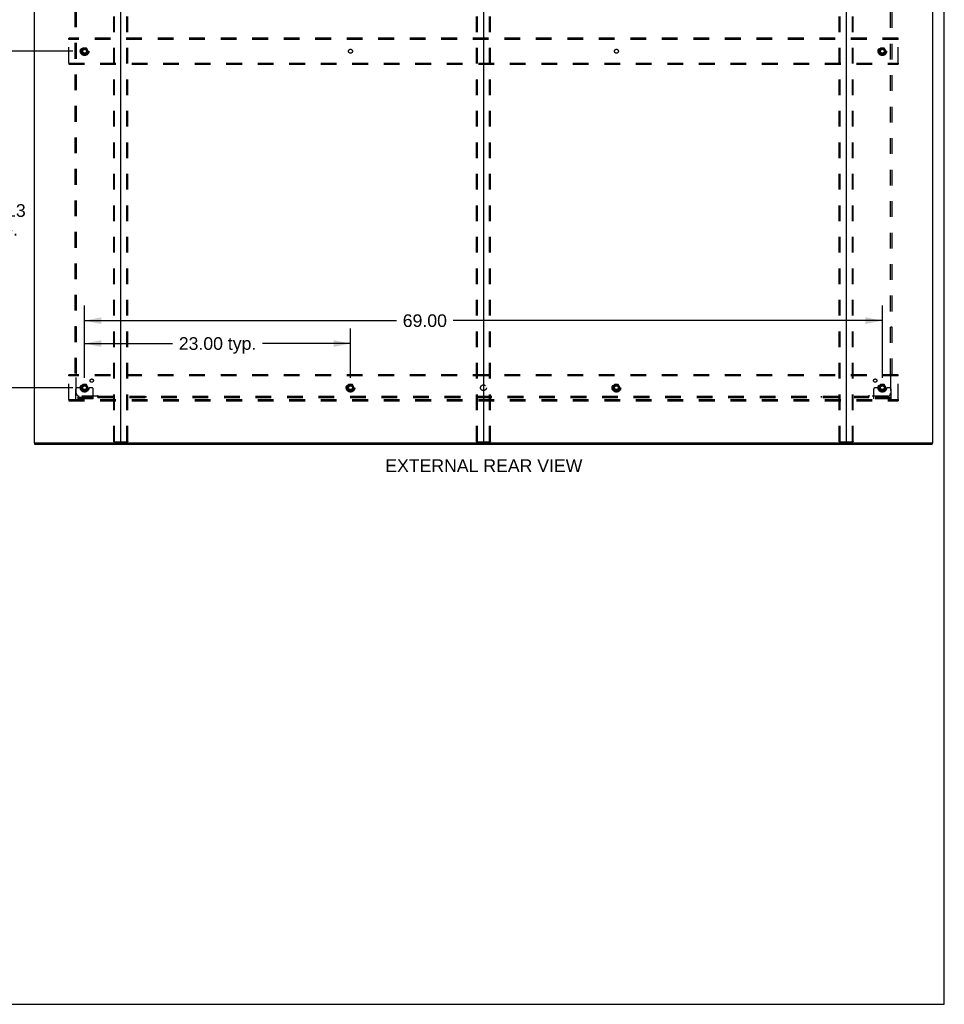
# Model space of a CAD drawing. Header units: inches. Extents: x 0 to 248, y 0 to 160.
# Tile 75 of 82: x 168 to 248, y 0 to 85. Entities that reach past the tile are written whole.
import ezdxf

# ---------------------------------------------------------------- set-up
doc = ezdxf.new("R2010")
doc.units = ezdxf.units.IN
doc.header["$LTSCALE"] = 13.627625
doc.header["$MEASUREMENT"] = 0
doc.linetypes.add('DOT', pattern=[0.2, 0.1, -0.1])
doc.linetypes.add('HIDDEN', pattern=[0.2, 0.1, -0.1])
doc.layers.get('0').update_dxf_attribs({"linetype": 'CONTINUOUS'})
for name, color, linetype in [('DEFAULT_2', 8, 'HIDDEN'), ('DIMENSIONS', 7, 'CONTINUOUS'), ('SUBPANEL', 7, 'CONTINUOUS')]:
    doc.layers.add(name, color=color, linetype=linetype)
doc.styles.get("Standard").update_dxf_attribs({"font": 'arial.ttf'})
doc.dimstyles.new('DIMSTYLE_1', dxfattribs={"dimtxt": 1.093125, "dimasz": 1.4575, "dimexe": 0.09, "dimexo": 0.07, "dimgap": 0.0375, "dimtad": 0, "dimtih": 1, "dimtoh": 1, "dimzin": 4, "dimdsep": 46, "dimtxsty": 'Standard', "dimblk": '_FILLED', "dimblk1": '_FILLED', "dimblk2": '_FILLED', "dimcen": 0.09, "dimadec": 3, "dimazin": 1, "dimtfac": 1, "dimtdec": 3, "dimtofl": 0, "dimtmove": 0, "dimatfit": 3, "dimldrblk": '_FILLED', "dimfxl": 0, "dimtolj": 1, "dimtzin": 4, "dimarcsym": 0})

# ---------------------------------------------------------------- blocks, each defined once
blk = doc.blocks.new('_FILLED')
at = {"color": 0, "linetype": 'ByBlock'}
blk.add_solid([(0, 0), (-1, 0.2), (-1, -0.2)], dxfattribs=at)
blk = doc.blocks.new('*D2')
at = {"layer": 'DIMENSIONS', "color": 2, "linetype": 'Continuous'}
for p, q in [((173.416, 54.213), (173.416, 58.499)), ((196.416, 54.213), (196.416, 58.499)), ((173.416, 57.187), (181.019, 57.187)), ((196.416, 57.187), (188.813, 57.187))]:
    blk.add_line(p, q, dxfattribs=at)
at = {"layer": 'DIMENSIONS', "color": 2, "linetype": 'Continuous', "xscale": 1.4575, "yscale": 1.4575, "zscale": 1.4575, "rotation": 180}
blk.add_blockref('_FILLED', (173.416, 57.187), dxfattribs=at)
at = {"layer": 'DIMENSIONS', "color": 2, "linetype": 'Continuous', "xscale": 1.4575, "yscale": 1.4575, "zscale": 1.4575}
blk.add_blockref('_FILLED', (196.416, 57.187), dxfattribs=at)
at = {"layer": 'DIMENSIONS', "color": 2, "linetype": 'Continuous', "insert": (184.916, 57.733), "char_height": 1.0931, "width": 6.70098, "attachment_point": 2, "line_spacing_factor": 0.9}
blk.add_mtext('23.00 typ.', dxfattribs=at)
blk = doc.blocks.new('*D3')
at = {"layer": 'DIMENSIONS', "color": 2, "linetype": 'Continuous'}
for p, q in [((172.396, 111.608), (161.81, 111.608)), ((163.122, 111.608), (163.122, 85.568)), ((163.122, 53.358), (163.122, 83.382)), ((172.396, 53.358), (161.81, 53.358))]:
    blk.add_line(p, q, dxfattribs=at)
at = {"layer": 'DIMENSIONS', "color": 2, "linetype": 'Continuous', "xscale": 1.4575, "yscale": 1.4575, "zscale": 1.4575}
for p, rotation in [((163.122, 111.608), 90), ((163.122, 53.358), 270)]:
    blk.add_blockref('_FILLED', p, dxfattribs=dict(at, rotation=rotation))
at = {"layer": 'DIMENSIONS', "color": 2, "linetype": 'Continuous', "insert": (163.122, 85.022), "char_height": 1.0931, "width": 3.81984, "attachment_point": 2, "line_spacing_factor": 0.9}
blk.add_mtext('58.25', dxfattribs=at)
blk = doc.blocks.new('*D4')
at = {"layer": 'DIMENSIONS', "color": 2, "linetype": 'Continuous'}
for p, q in [((173.416, 54.213), (173.416, 60.477)), ((242.416, 54.213), (242.416, 60.477)), ((173.416, 59.165), (200.389, 59.165)), ((242.416, 59.165), (205.302, 59.165))]:
    blk.add_line(p, q, dxfattribs=at)
at = {"layer": 'DIMENSIONS', "color": 2, "linetype": 'Continuous', "xscale": 1.4575, "yscale": 1.4575, "zscale": 1.4575, "rotation": 180}
blk.add_blockref('_FILLED', (173.416, 59.165), dxfattribs=at)
at = {"layer": 'DIMENSIONS', "color": 2, "linetype": 'Continuous', "xscale": 1.4575, "yscale": 1.4575, "zscale": 1.4575}
blk.add_blockref('_FILLED', (242.416, 59.165), dxfattribs=at)
at = {"layer": 'DIMENSIONS', "color": 2, "linetype": 'Continuous', "insert": (202.846, 59.712), "char_height": 1.0931, "width": 3.81984, "attachment_point": 2, "line_spacing_factor": 0.9}
blk.add_mtext('69.00', dxfattribs=at)
blk = doc.blocks.new('*D5')
at = {"layer": 'DIMENSIONS', "color": 2, "linetype": 'Continuous'}
for p, q in [((172.396, 82.483), (165.1, 82.483)), ((166.412, 82.483), (166.412, 69.791)), ((166.412, 53.358), (166.412, 65.965)), ((172.396, 53.358), (165.1, 53.358))]:
    blk.add_line(p, q, dxfattribs=at)
at = {"layer": 'DIMENSIONS', "color": 2, "linetype": 'Continuous', "xscale": 1.4575, "yscale": 1.4575, "zscale": 1.4575}
for p, rotation in [((166.412, 82.483), 90), ((166.412, 53.358), 270)]:
    blk.add_blockref('_FILLED', p, dxfattribs=dict(at, rotation=rotation))
at = {"layer": 'DIMENSIONS', "color": 2, "linetype": 'Continuous', "insert": (166.412, 69.245), "char_height": 1.0931, "width": 3.81984, "attachment_point": 2, "line_spacing_factor": 0.9}
blk.add_mtext('29.13\\Ptyp.', dxfattribs=at)

msp = doc.modelspace()

# ---------------------------------------------------------------- linework, layer by layer
at = {"color": 7, "linetype": 'Continuous'}
for p, q in [((247.775, 0), (247.775, 160.325)), ((207.916, 116.339), (207.916, 48.627)), ((169.093, 48.587), (169.093, 48.483)), ((169.098, 48.587), (169.131, 48.587)), ((176.501, 48.587), (239.331, 48.587)), ((246.701, 48.587), (246.735, 48.587)), ((246.739, 48.587), (246.739, 48.483)), ((0, 0), (247.775, 0))]:
    msp.add_line(p, q, dxfattribs=at)
at = {"color": 3, "linetype": 'Continuous'}
for p, q in [((169.041, 116.379), (169.041, 48.587)), ((176.541, 48.627), (176.541, 116.339)), ((239.291, 116.339), (239.291, 48.627)), ((246.791, 48.587), (246.791, 116.379)), ((169.098, 48.587), (169.041, 48.587)), ((169.131, 48.587), (176.501, 48.587)), ((239.331, 48.587), (246.701, 48.587)), ((246.735, 48.587), (246.791, 48.587)), ((169.093, 48.483), (246.739, 48.483))]:
    msp.add_line(p, q, dxfattribs=at)
for centre, start, end in [((176.501, 48.627), 270, 360), ((239.331, 48.627), 180, 270)]:
    msp.add_arc(centre, 0.04, start, end, dxfattribs=at)
at = {"color": 7, "linetype": 'Continuous'}
for centre, start, end in [((176.581, 48.627), 180, 270), ((207.876, 48.627), 270, 360), ((207.956, 48.627), 180, 270), ((239.251, 48.627), 270, 360)]:
    msp.add_arc(centre, 0.04, start, end, dxfattribs=at)
at = {"layer": 'DEFAULT_2', "color": 8, "linetype": 'HIDDEN'}
for p, q in [((175.938, 48.7), (175.938, 116.265)), ((176.011, 48.7), (176.011, 116.265)), ((177.072, 48.7), (177.072, 116.265)), ((177.145, 48.7), (177.145, 116.265)), ((207.313, 48.7), (207.313, 116.265)), ((207.386, 48.7), (207.386, 116.265)), ((208.447, 48.7), (208.447, 116.265)), ((208.52, 48.7), (208.52, 116.265)), ((238.688, 48.7), (238.688, 116.265)), ((238.761, 48.7), (238.761, 116.265)), ((239.822, 48.7), (239.822, 116.265)), ((239.895, 48.7), (239.895, 116.265)), ((172.041, 83.504), (172.041, 83.608)), ((243.791, 83.608), (172.041, 83.608)), ((243.791, 83.504), (243.791, 83.608)), ((172.041, 81.462), (172.041, 83.504)), ((243.791, 83.504), (172.041, 83.504)), ((173.253, 82.755), (173.099, 82.488)), ((173.571, 82.76), (173.262, 82.76)), ((173.734, 82.488), (173.58, 82.755)), ((242.253, 82.755), (242.099, 82.488)), ((242.571, 82.76), (242.262, 82.76)), ((242.734, 82.488), (242.58, 82.755)), ((243.791, 81.462), (243.791, 83.504)), ((173.099, 82.478), (173.253, 82.21)), ((173.571, 82.205), (173.262, 82.205)), ((173.58, 82.21), (173.734, 82.478)), ((242.099, 82.478), (242.253, 82.21)), ((242.571, 82.205), (242.262, 82.205)), ((242.58, 82.21), (242.734, 82.478)), ((172.041, 81.462), (172.041, 81.358)), ((172.041, 81.462), (243.791, 81.462)), ((172.041, 81.358), (243.791, 81.358)), ((243.791, 81.462), (243.791, 81.358)), ((172.041, 54.379), (172.041, 54.483)), ((243.791, 54.483), (172.041, 54.483)), ((172.041, 52.337), (172.041, 54.379)), ((243.791, 54.379), (172.041, 54.379)), ((243.791, 54.379), (243.791, 54.483)), ((243.791, 52.337), (243.791, 54.379)), ((172.666, 52.41), (172.666, 53.233)), ((172.881, 53.358), (172.791, 53.358)), ((173.002, 53.358), (172.881, 53.358)), ((173.241, 53.358), (173.002, 53.358)), ((173.253, 53.63), (173.099, 53.363)), ((173.099, 53.353), (173.253, 53.085)), ((173.571, 53.635), (173.262, 53.635)), ((173.571, 53.08), (173.262, 53.08)), ((173.734, 53.363), (173.58, 53.63)), ((173.58, 53.085), (173.734, 53.353)), ((173.591, 53.358), (173.831, 53.358)), ((173.952, 53.358), (173.831, 53.358)), ((174.041, 53.358), (173.952, 53.358)), ((174.166, 52.41), (174.166, 53.233)), ((196.253, 53.63), (196.099, 53.363)), ((196.099, 53.353), (196.253, 53.085)), ((196.571, 53.635), (196.262, 53.635)), ((196.571, 53.08), (196.262, 53.08)), ((196.734, 53.363), (196.58, 53.63)), ((196.58, 53.085), (196.734, 53.353)), ((219.253, 53.63), (219.099, 53.363)), ((219.099, 53.353), (219.253, 53.085)), ((219.571, 53.635), (219.262, 53.635)), ((219.571, 53.08), (219.262, 53.08)), ((219.734, 53.363), (219.58, 53.63)), ((219.58, 53.085), (219.734, 53.353)), ((241.666, 52.41), (241.666, 53.233)), ((241.881, 53.358), (241.791, 53.358)), ((242.002, 53.358), (241.881, 53.358)), ((242.241, 53.358), (242.002, 53.358)), ((242.253, 53.63), (242.099, 53.363)), ((242.099, 53.353), (242.253, 53.085)), ((242.571, 53.635), (242.262, 53.635)), ((242.571, 53.08), (242.262, 53.08)), ((242.734, 53.363), (242.58, 53.63)), ((242.58, 53.085), (242.734, 53.353)), ((242.591, 53.358), (242.831, 53.358)), ((242.952, 53.358), (242.831, 53.358)), ((243.041, 53.358), (242.952, 53.358)), ((243.166, 52.41), (243.166, 53.233)), ((172.041, 52.337), (172.041, 52.233)), ((172.041, 52.337), (243.791, 52.337)), ((172.041, 52.233), (243.791, 52.233)), ((174.166, 52.514), (172.666, 52.514)), ((174.166, 52.41), (172.666, 52.41)), ((172.913, 52.41), (172.913, 52.514)), ((173.169, 52.41), (173.169, 52.514)), ((173.663, 52.41), (173.663, 52.514)), ((173.919, 52.41), (173.919, 52.514)), ((243.166, 52.514), (241.666, 52.514)), ((243.166, 52.41), (241.666, 52.41)), ((241.913, 52.41), (241.913, 52.514)), ((242.169, 52.41), (242.169, 52.514)), ((242.663, 52.41), (242.663, 52.514)), ((242.919, 52.41), (242.919, 52.514)), ((243.791, 52.337), (243.791, 52.233)), ((175.959, 48.67), (177.124, 48.67)), ((207.334, 48.67), (208.499, 48.67)), ((238.709, 48.67), (239.874, 48.67))]:
    msp.add_line(p, q, dxfattribs=at)
for points in [[(175.959, 48.67), (175.953, 48.671), (175.948, 48.674), (175.944, 48.679), (175.94, 48.685), (175.938, 48.692), (175.938, 48.7)], [(176.011, 48.7), (176.012, 48.692), (176.014, 48.685), (176.017, 48.679), (176.022, 48.674), (176.027, 48.671), (176.032, 48.67)], [(177.051, 48.67), (177.056, 48.671), (177.061, 48.674), (177.065, 48.679), (177.069, 48.685), (177.071, 48.692), (177.072, 48.7)], [(177.145, 48.7), (177.144, 48.692), (177.142, 48.685), (177.139, 48.679), (177.135, 48.674), (177.13, 48.671), (177.124, 48.67)], [(207.334, 48.67), (207.328, 48.671), (207.323, 48.674), (207.319, 48.679), (207.315, 48.685), (207.313, 48.692), (207.313, 48.7)], [(207.386, 48.7), (207.387, 48.692), (207.389, 48.685), (207.392, 48.679), (207.397, 48.674), (207.402, 48.671), (207.407, 48.67)], [(208.426, 48.67), (208.431, 48.671), (208.436, 48.674), (208.44, 48.679), (208.444, 48.685), (208.446, 48.692), (208.447, 48.7)], [(208.52, 48.7), (208.519, 48.692), (208.517, 48.685), (208.514, 48.679), (208.51, 48.674), (208.505, 48.671), (208.499, 48.67)], [(238.709, 48.67), (238.703, 48.671), (238.698, 48.674), (238.694, 48.679), (238.69, 48.685), (238.688, 48.692), (238.688, 48.7)], [(238.761, 48.7), (238.762, 48.692), (238.764, 48.685), (238.767, 48.679), (238.772, 48.674), (238.777, 48.671), (238.782, 48.67)], [(239.801, 48.67), (239.806, 48.671), (239.811, 48.674), (239.815, 48.679), (239.819, 48.685), (239.821, 48.692), (239.822, 48.7)], [(239.895, 48.7), (239.894, 48.692), (239.892, 48.685), (239.889, 48.679), (239.885, 48.674), (239.88, 48.671), (239.874, 48.67)]]:
    msp.add_lwpolyline(points, dxfattribs=at)
for centre, radius in [((173.416, 82.483), 0.372), ((173.416, 82.483), 0.356), ((173.416, 82.483), 0.312), ((173.416, 82.483), 0.204), ((173.416, 82.483), 0.188), ((173.416, 82.483), 0.183), ((242.416, 82.483), 0.372), ((242.416, 82.483), 0.356), ((242.416, 82.483), 0.312), ((242.416, 82.483), 0.204), ((242.416, 82.483), 0.188), ((242.416, 82.483), 0.183), ((173.416, 82.483), 0.165), ((242.416, 82.483), 0.165), ((173.416, 53.358), 0.372), ((173.416, 53.358), 0.356), ((196.416, 53.358), 0.372), ((196.416, 53.358), 0.356), ((219.416, 53.358), 0.372), ((219.416, 53.358), 0.356), ((242.416, 53.358), 0.372), ((242.416, 53.358), 0.356), ((173.416, 53.358), 0.312), ((173.416, 53.358), 0.204), ((173.416, 53.358), 0.188), ((173.416, 53.358), 0.183), ((173.416, 53.358), 0.165), ((196.416, 53.358), 0.312), ((196.416, 53.358), 0.204), ((196.416, 53.358), 0.188), ((196.416, 53.358), 0.183), ((196.416, 53.358), 0.165), ((219.416, 53.358), 0.312), ((219.416, 53.358), 0.204), ((219.416, 53.358), 0.188), ((219.416, 53.358), 0.183), ((219.416, 53.358), 0.165), ((242.416, 53.358), 0.312), ((242.416, 53.358), 0.204), ((242.416, 53.358), 0.188), ((242.416, 53.358), 0.183), ((242.416, 53.358), 0.165)]:
    msp.add_circle(centre, radius, dxfattribs=at)
at = {"layer": 'DEFAULT_2', "color": 8, "linetype": 'DOT'}
for centre in [(173.416, 82.483), (196.416, 82.483), (219.416, 82.483), (242.416, 82.483), (173.416, 53.358), (196.416, 53.358), (219.416, 53.358), (242.416, 53.358)]:
    msp.add_circle(centre, 0.17, dxfattribs=at)
at = {"layer": 'DEFAULT_2', "color": 8, "linetype": 'HIDDEN'}
for centre, radius, start, end in [((173.262, 82.75), 0.01, 90.01235, 149.98915), ((173.571, 82.75), 0.01, 30.01204, 89.98872), ((242.262, 82.75), 0.01, 90.01235, 149.98915), ((242.571, 82.75), 0.01, 30.01204, 89.98872), ((173.108, 82.483), 0.01, 150.01268, 209.98829), ((173.262, 82.215), 0.01, 210.01204, 269.98872), ((173.571, 82.215), 0.01, 270.01235, 329.98915), ((173.725, 82.483), 0.01, 330.01268, 29.98829), ((242.108, 82.483), 0.01, 150.01268, 209.98829), ((242.262, 82.215), 0.01, 210.01204, 269.98872), ((242.571, 82.215), 0.01, 270.01235, 329.98915), ((242.725, 82.483), 0.01, 330.01268, 29.98829), ((172.791, 53.233), 0.125, 90, 180), ((173.108, 53.358), 0.01, 150.01268, 209.98829), ((173.416, 53.358), 0.175, 180, 360), ((173.262, 53.625), 0.01, 90.01235, 149.98915), ((173.262, 53.09), 0.01, 210.01204, 269.98872), ((173.571, 53.625), 0.01, 30.01204, 89.98872), ((173.571, 53.09), 0.01, 270.01235, 329.98915), ((173.725, 53.358), 0.01, 330.01268, 29.98829), ((174.041, 53.233), 0.125, 0, 90), ((196.108, 53.358), 0.01, 150.01268, 209.98829), ((196.262, 53.625), 0.01, 90.01235, 149.98915), ((196.262, 53.09), 0.01, 210.01204, 269.98872), ((196.571, 53.625), 0.01, 30.01204, 89.98872), ((196.571, 53.09), 0.01, 270.01235, 329.98915), ((196.725, 53.358), 0.01, 330.01268, 29.98829), ((219.108, 53.358), 0.01, 150.01268, 209.98829), ((219.262, 53.625), 0.01, 90.01235, 149.98915), ((219.262, 53.09), 0.01, 210.01204, 269.98872), ((219.571, 53.625), 0.01, 30.01204, 89.98872), ((219.571, 53.09), 0.01, 270.01235, 329.98915), ((219.725, 53.358), 0.01, 330.01268, 29.98829), ((241.791, 53.233), 0.125, 90, 180), ((242.108, 53.358), 0.01, 150.01268, 209.98829), ((242.416, 53.358), 0.175, 180, 360), ((242.262, 53.625), 0.01, 90.01235, 149.98915), ((242.262, 53.09), 0.01, 210.01204, 269.98872), ((242.571, 53.625), 0.01, 30.01204, 89.98872), ((242.571, 53.09), 0.01, 270.01235, 329.98915), ((242.725, 53.358), 0.01, 330.01268, 29.98829), ((243.041, 53.233), 0.125, 0, 90)]:
    msp.add_arc(centre, radius, start, end, dxfattribs=at)
at = {"layer": 'SUBPANEL', "color": 8, "linetype": 'HIDDEN'}
for p, q in [((172.573, 110.452), (172.573, 54.514)), ((172.698, 110.452), (172.698, 54.514)), ((243.135, 54.514), (243.135, 110.452)), ((243.26, 54.514), (243.26, 110.452)), ((172.698, 58.639), (172.573, 58.639)), ((243.135, 58.639), (243.26, 58.639)), ((172.573, 54.514), (172.739, 54.514)), ((172.679, 54.497), (172.686, 54.49)), ((172.698, 52.889), (172.698, 54.479)), ((243.094, 54.514), (243.26, 54.514)), ((243.135, 54.479), (243.135, 52.889)), ((174.537, 52.639), (172.948, 52.639)), ((174.573, 52.514), (174.573, 52.68)), ((174.573, 52.639), (241.26, 52.639)), ((174.573, 52.514), (241.26, 52.514)), ((178.698, 52.639), (178.698, 52.514)), ((237.135, 52.639), (237.135, 52.514)), ((241.26, 52.514), (241.26, 52.68)), ((241.277, 52.62), (241.284, 52.628)), ((242.885, 52.639), (241.295, 52.639))]:
    msp.add_line(p, q, dxfattribs=at)
for points in [[(172.659, 54.514), (172.662, 54.512), (172.664, 54.511), (172.666, 54.509), (172.668, 54.507), (172.67, 54.505), (172.672, 54.504), (172.674, 54.502), (172.676, 54.5), (172.677, 54.499), (172.679, 54.497)], [(172.686, 54.49), (172.688, 54.488), (172.69, 54.486), (172.692, 54.484), (172.694, 54.482), (172.696, 54.48), (172.698, 54.479)], [(172.717, 54.492), (172.712, 54.489), (172.71, 54.488), (172.708, 54.486), (172.705, 54.485), (172.703, 54.483), (172.701, 54.482), (172.699, 54.48), (172.698, 54.479)], [(172.739, 54.514), (172.738, 54.512), (172.737, 54.511), (172.736, 54.509), (172.735, 54.507), (172.734, 54.506), (172.733, 54.504), (172.732, 54.503), (172.73, 54.501), (172.729, 54.5), (172.727, 54.498), (172.725, 54.497), (172.723, 54.496), (172.721, 54.494), (172.719, 54.493), (172.717, 54.492)], [(243.094, 54.514), (243.095, 54.512), (243.096, 54.511), (243.097, 54.509), (243.098, 54.507), (243.099, 54.506), (243.1, 54.504), (243.101, 54.503), (243.103, 54.501), (243.104, 54.5), (243.106, 54.498), (243.108, 54.497), (243.11, 54.496), (243.112, 54.494), (243.114, 54.493), (243.116, 54.492), (243.12, 54.489)], [(243.12, 54.489), (243.123, 54.488), (243.125, 54.486), (243.127, 54.485), (243.13, 54.483), (243.132, 54.482), (243.133, 54.48), (243.135, 54.479)], [(243.149, 54.492), (243.147, 54.49), (243.145, 54.488), (243.143, 54.486), (243.141, 54.484), (243.139, 54.482), (243.137, 54.48), (243.135, 54.479)], [(243.174, 54.514), (243.171, 54.512), (243.169, 54.511), (243.167, 54.509), (243.165, 54.507), (243.163, 54.505), (243.161, 54.504), (243.159, 54.502), (243.157, 54.5), (243.156, 54.499), (243.154, 54.497), (243.149, 54.492)], [(174.547, 52.654), (174.546, 52.651), (174.545, 52.649), (174.543, 52.647), (174.542, 52.645), (174.54, 52.643), (174.539, 52.641), (174.537, 52.639)], [(174.55, 52.626), (174.548, 52.628), (174.546, 52.63), (174.544, 52.632), (174.542, 52.634), (174.541, 52.636), (174.539, 52.637), (174.537, 52.639)], [(174.573, 52.68), (174.571, 52.679), (174.569, 52.679), (174.567, 52.678), (174.566, 52.677), (174.564, 52.676), (174.563, 52.674), (174.561, 52.673), (174.56, 52.672), (174.558, 52.67), (174.557, 52.668), (174.556, 52.667), (174.554, 52.665), (174.553, 52.663), (174.552, 52.661), (174.55, 52.658), (174.547, 52.654)], [(174.573, 52.601), (174.571, 52.603), (174.569, 52.605), (174.567, 52.608), (174.566, 52.61), (174.564, 52.612), (174.562, 52.614), (174.561, 52.615), (174.559, 52.617), (174.557, 52.619), (174.556, 52.62), (174.55, 52.626)], [(241.26, 52.68), (241.262, 52.679), (241.264, 52.679), (241.265, 52.678), (241.267, 52.677), (241.268, 52.676), (241.27, 52.674), (241.272, 52.673), (241.273, 52.672), (241.275, 52.67), (241.276, 52.668), (241.277, 52.667), (241.279, 52.665), (241.28, 52.663), (241.281, 52.661), (241.283, 52.658)], [(241.26, 52.601), (241.262, 52.603), (241.264, 52.605), (241.265, 52.608), (241.267, 52.61), (241.269, 52.612), (241.271, 52.614), (241.272, 52.615), (241.274, 52.617), (241.276, 52.619), (241.277, 52.62)], [(241.283, 52.658), (241.285, 52.654), (241.287, 52.651), (241.288, 52.649), (241.29, 52.647), (241.291, 52.645), (241.293, 52.643), (241.294, 52.641), (241.295, 52.639)], [(241.284, 52.628), (241.286, 52.63), (241.288, 52.632), (241.29, 52.634), (241.292, 52.636), (241.294, 52.637), (241.295, 52.639)]]:
    msp.add_lwpolyline(points, dxfattribs=at)
for centre, radius in [((173.416, 82.483), 0.25), ((242.416, 82.483), 0.25), ((174.035, 53.977), 0.141), ((241.798, 53.977), 0.141), ((173.416, 53.358), 0.25), ((196.416, 53.358), 0.25), ((207.916, 53.358), 0.25), ((219.416, 53.358), 0.25), ((242.416, 53.358), 0.25)]:
    msp.add_circle(centre, radius, dxfattribs=at)
for centre, start, end in [((172.948, 52.889), 180, 270), ((242.885, 52.889), 270, 360)]:
    msp.add_arc(centre, 0.25, start, end, dxfattribs=at)

# ---------------------------------------------------------------- texts
at = {"layer": 'DIMENSIONS', "color": 2, "linetype": 'Continuous', "insert": (207.946, 47.162), "char_height": 1.09312, "width": 17.01862, "attachment_point": 2, "line_spacing_factor": 0.9}
msp.add_mtext('EXTERNAL REAR VIEW', dxfattribs=at)

# ---------------------------------------------------------------- dimensions: what is measured, and where the dimension line sits
at = {"layer": 'DIMENSIONS', "color": 2, "linetype": 'Continuous'}
dim = msp.add_linear_dim(base=(163.122, 111.608), p1=(172.466, 53.358), p2=(172.466, 111.608), angle=90, dimstyle='DIMSTYLE_1', dxfattribs=at)
dim.commit()
dim.dimension.update_dxf_attribs({"geometry": '*D3', "text_midpoint": (163.122, 84.469), "dimtype": 160})
dim = msp.add_linear_dim(base=(166.411827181, 53.357859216), p1=(172.466150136, 82.482859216), p2=(172.466150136, 53.357859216), angle=270, text='<>\\Ptyp.', dimstyle='DIMSTYLE_1', dxfattribs=at)
dim.commit()
dim.dimension.update_dxf_attribs({"geometry": '*D5', "text_midpoint": (166.411827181, 67.878171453), "dimtype": 160})
dim = msp.add_linear_dim(base=(242.416, 59.165), p1=(173.416, 54.143), p2=(242.416, 54.143), dimstyle='DIMSTYLE_1', dxfattribs=at)
dim.commit()
dim.dimension.update_dxf_attribs({"geometry": '*D4', "text_midpoint": (202.838, 59.159), "dimtype": 160})
dim = msp.add_linear_dim(base=(196.416, 57.187), p1=(173.416, 54.143), p2=(196.416, 54.143), text='<> typ.', dimstyle='DIMSTYLE_1', dxfattribs=at)
dim.commit()
dim.dimension.update_dxf_attribs({"geometry": '*D2', "text_midpoint": (184.916, 57.187), "dimtype": 160})

doc.saveas('drawing.dxf')
